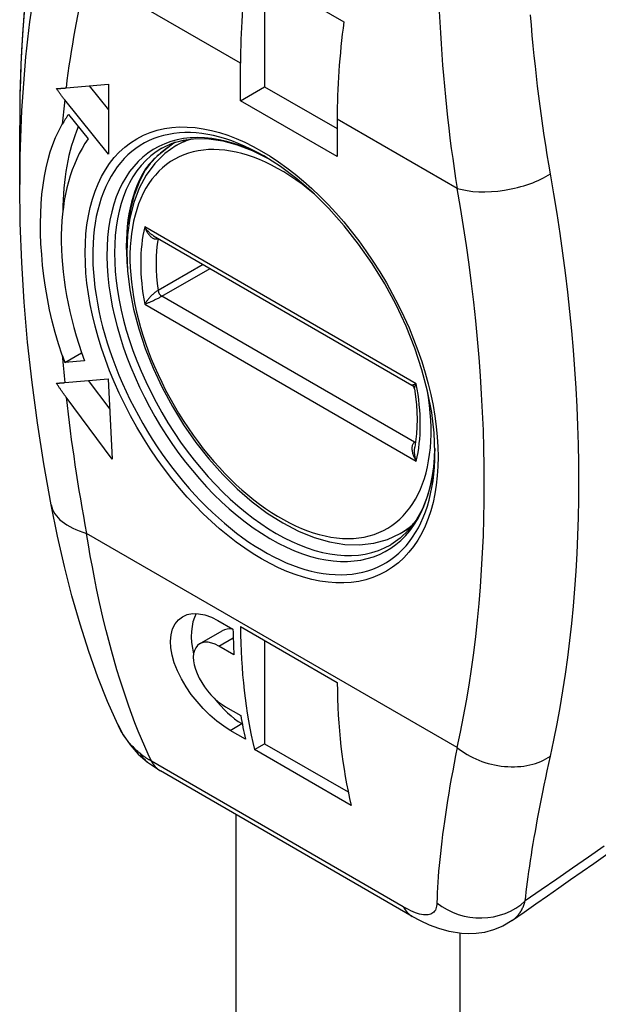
# Model space of a CAD drawing. Header units: inches. Extents: x 26.59 to 31.45, y 7.86 to 17.01.
# Tile 3 of 7: x 30.52 to 31.05, y 10.36 to 11.26. Entities that reach past the tile are written whole.
import ezdxf

# ---------------------------------------------------------------- set-up
doc = ezdxf.new("R2010")
doc.units = ezdxf.units.IN
doc.header["$MEASUREMENT"] = 0
doc.layers.add('Visible Edges(ANSI)', color=7, linetype='Continuous', lineweight=25)
doc.layers.add('Visible Tangent Edges(ANSI)', color=7, linetype='Continuous', lineweight=25)

msp = doc.modelspace()

# ---------------------------------------------------------------- linework, layer by layer
at = {"layer": 'Visible Edges(ANSI)'}
for p, q in [((30.73134, 11.3123), (30.82043, 11.26086)), ((30.74754, 11.30294), (30.74754, 11.2011)), ((30.72527, 11.18824), (30.72527, 11.2228)), ((30.56474, 11.19997), (30.60369, 11.20344)), ((30.60369, 11.20344), (30.60369, 11.13915)), ((30.58589, 11.20185), (30.60369, 11.17972)), ((30.72527, 11.18824), (30.74754, 11.2011)), ((30.74754, 11.2011), (30.81435, 11.16253)), ((30.60369, 11.13915), (30.56347, 11.18918)), ((30.81435, 11.13681), (30.72527, 11.18824)), ((30.56695, 11.17558), (30.58503, 11.15308)), ((30.81435, 11.17137), (30.81435, 11.13681)), ((30.52205, 11.11121), (30.52205, 11.16528)), ((30.66623, 11.14691), (30.67618, 11.15266)), ((30.64528, 11.06401), (30.88317, 10.92667)), ((30.56357, 10.94748), (30.57909, 10.95644)), ((30.58167, 10.9491), (30.56357, 10.94748)), ((30.56347, 10.92891), (30.60358, 10.93249)), ((30.60358, 10.93249), (30.60731, 10.85859)), ((30.58524, 10.93086), (30.605, 10.90438)), ((30.60731, 10.85859), (30.56487, 10.91545)), ((30.87223, 10.79011), (30.88218, 10.79586)), ((30.70448, 10.71013), (30.7184, 10.70209)), ((30.68771, 10.68866), (30.70845, 10.70063)), ((30.72528, 10.70446), (30.81437, 10.65303)), ((30.74754, 10.69161), (30.74754, 10.59676)), ((30.71929, 10.6785), (30.70537, 10.68653)), ((30.71166, 10.6307), (30.72558, 10.62266)), ((30.72666, 10.61525), (30.72695, 10.61508)), ((30.72984, 10.60101), (30.71593, 10.60905)), ((30.73811, 10.59132), (30.74754, 10.59676)), ((30.74754, 10.59676), (30.82443, 10.55237)), ((30.8272, 10.53989), (30.73811, 10.59132)), ((30.63977, 10.57972), (30.65153, 10.57184)), ((30.88343, 10.43796), (30.65153, 10.57184))]:
    msp.add_line(p, q, dxfattribs=at)
at = {"layer": 'Visible Edges(ANSI)', "flags": 128}
for points in [[(30.59731, 11.57573), (30.58818, 11.55335), (30.57963, 11.53046), (30.57168, 11.5071), (30.56432, 11.48326), (30.55755, 11.45896), (30.55137, 11.43421), (30.54579, 11.40904), (30.54079, 11.38344), (30.53639, 11.35744), (30.53258, 11.33105), (30.52935, 11.30429), (30.52672, 11.27716), (30.52467, 11.24968), (30.52321, 11.22186), (30.52234, 11.19373), (30.52205, 11.16528)], [(30.55591, 11.19939), (30.55627, 11.1994), (30.55663, 11.19942), (30.55699, 11.19943), (30.55735, 11.19945), (30.55772, 11.19947), (30.55808, 11.19949), (30.55845, 11.19951), (30.55881, 11.19953), (30.55918, 11.19955), (30.55955, 11.19957), (30.55992, 11.1996), (30.56029, 11.19962), (30.56066, 11.19964), (30.56103, 11.19967), (30.5614, 11.1997), (30.56177, 11.19972), (30.56214, 11.19975), (30.56251, 11.19978), (30.56288, 11.19981), (30.56325, 11.19984), (30.56363, 11.19987), (30.564, 11.1999), (30.56437, 11.19993), (30.56474, 11.19997)], [(30.56347, 11.18918), (30.56315, 11.18958), (30.56283, 11.18999), (30.56251, 11.19039), (30.56219, 11.1908), (30.56187, 11.19121), (30.56155, 11.19162), (30.56123, 11.19204), (30.56091, 11.19245), (30.56059, 11.19287), (30.56027, 11.19329), (30.55996, 11.19372), (30.55964, 11.19414), (30.55932, 11.19457), (30.55901, 11.195), (30.55869, 11.19543), (30.55838, 11.19586), (30.55807, 11.1963), (30.55776, 11.19673), (30.55744, 11.19717), (30.55713, 11.19761), (30.55683, 11.19805), (30.55652, 11.1985), (30.55621, 11.19894), (30.55591, 11.19939)], [(30.56118, 10.95421), (30.55777, 10.96462), (30.55471, 10.97505), (30.55201, 10.9855), (30.54963, 10.99592), (30.54757, 11.0063), (30.54582, 11.01659), (30.54436, 11.02679), (30.54319, 11.03687), (30.5423, 11.04681), (30.54167, 11.05656), (30.54131, 11.06612), (30.54121, 11.07547), (30.54139, 11.0846), (30.54183, 11.09351), (30.54255, 11.10219), (30.54354, 11.11063), (30.5448, 11.11881), (30.54632, 11.12663), (30.54812, 11.1341), (30.55018, 11.14123), (30.55252, 11.14803), (30.55513, 11.15451), (30.55801, 11.16067), (30.56118, 11.16653)], [(30.66517, 11.15003), (30.65618, 11.14347), (30.64835, 11.13688), (30.64209, 11.13048), (30.63774, 11.12457)], [(30.65293, 11.14458), (30.66248, 11.14909), (30.67289, 11.15207), (30.68415, 11.15348), (30.6962, 11.15326), (30.70894, 11.15137), (30.72227, 11.14778), (30.73604, 11.14247), (30.7501, 11.13549)], [(30.66623, 11.14691), (30.65572, 11.13958), (30.64645, 11.13051), (30.63854, 11.11986), (30.63208, 11.1078), (30.62705, 11.0945), (30.62348, 11.08009), (30.62134, 11.06472), (30.62064, 11.04853), (30.62133, 11.03165), (30.62342, 11.01422), (30.62685, 10.9964), (30.6316, 10.97835), (30.63761, 10.96021), (30.64482, 10.94215), (30.65317, 10.92434), (30.66257, 10.90693), (30.67294, 10.89008), (30.6842, 10.87395), (30.69623, 10.85868), (30.70893, 10.8444), (30.72219, 10.83127), (30.73591, 10.81938), (30.74996, 10.80887), (30.76423, 10.79982), (30.7786, 10.79233), (30.79298, 10.7865), (30.80725, 10.78239), (30.82128, 10.78009), (30.83496, 10.77966), (30.84813, 10.78118), (30.86062, 10.78467), (30.87223, 10.79011)], [(30.9043, 10.86462), (30.90355, 10.88266), (30.90129, 10.90149), (30.89755, 10.92092), (30.89234, 10.94073), (30.88572, 10.96073), (30.87774, 10.98071), (30.86848, 11.00046), (30.85804, 11.01979), (30.84653, 11.03849), (30.83405, 11.05639), (30.82073, 11.07328), (30.80673, 11.08902), (30.79217, 11.10344), (30.77722, 11.11639), (30.76204, 11.12776), (30.74679, 11.13743)], [(30.62244, 11.07401), (30.6245, 11.08836), (30.62776, 11.10164), (30.6322, 11.11375), (30.63774, 11.12457)], [(30.55109, 10.81647), (30.54434, 10.85423), (30.53847, 10.89178), (30.53349, 10.9291), (30.52939, 10.96616), (30.52619, 11.00292), (30.52389, 11.03937), (30.52251, 11.07548), (30.52205, 11.11121)], [(30.55581, 10.92845), (30.55612, 10.92845), (30.55643, 10.92847), (30.55674, 10.92848), (30.55705, 10.92849), (30.55737, 10.9285), (30.55768, 10.92852), (30.558, 10.92853), (30.55832, 10.92855), (30.55863, 10.92856), (30.55895, 10.92858), (30.55927, 10.9286), (30.55959, 10.92862), (30.55991, 10.92864), (30.56023, 10.92866), (30.56055, 10.92868), (30.56088, 10.9287), (30.5612, 10.92873), (30.56152, 10.92875), (30.56185, 10.92878), (30.56217, 10.9288), (30.5625, 10.92883), (30.56282, 10.92886), (30.56315, 10.92888), (30.56347, 10.92891)], [(30.56487, 10.91545), (30.56449, 10.91596), (30.56411, 10.91648), (30.56373, 10.91699), (30.56335, 10.91751), (30.56297, 10.91804), (30.56259, 10.91856), (30.5622, 10.91909), (30.56182, 10.91962), (30.56144, 10.92016), (30.56106, 10.92069), (30.56068, 10.92123), (30.5603, 10.92177), (30.55993, 10.92232), (30.55955, 10.92286), (30.55917, 10.92341), (30.55879, 10.92396), (30.55842, 10.92452), (30.55804, 10.92507), (30.55767, 10.92563), (30.55729, 10.92619), (30.55692, 10.92675), (30.55655, 10.92731), (30.55618, 10.92788), (30.55581, 10.92845)], [(30.88555, 10.92321), (30.88477, 10.92518), (30.88317, 10.92667)], [(30.88555, 10.92321), (30.8873, 10.90874), (30.88792, 10.89489), (30.88742, 10.8818), (30.88583, 10.8696)], [(30.90427, 10.86846), (30.90329, 10.85279), (30.901, 10.83822), (30.89745, 10.82488), (30.89271, 10.81289), (30.88687, 10.80235), (30.88002, 10.7933), (30.87224, 10.78578), (30.86356, 10.77976)], [(30.61229, 10.61437), (30.60295, 10.63553), (30.59407, 10.65797), (30.58564, 10.68168), (30.57767, 10.70665), (30.5702, 10.73273), (30.56327, 10.75979), (30.55689, 10.78774), (30.55109, 10.81647)], [(30.71593, 10.60905), (30.70986, 10.6129), (30.70356, 10.6176), (30.69724, 10.62303), (30.69109, 10.62908), (30.6853, 10.63554), (30.68005, 10.64218), (30.67528, 10.6491), (30.67097, 10.65637), (30.66729, 10.66379), (30.6644, 10.67115), (30.66235, 10.67826), (30.66117, 10.6849), (30.66085, 10.69115), (30.66138, 10.69707), (30.66281, 10.70244), (30.66512, 10.70705), (30.66819, 10.7108), (30.67188, 10.71361), (30.67619, 10.71548), (30.68115, 10.71644), (30.68664, 10.71639), (30.69249, 10.71526), (30.69851, 10.71313), (30.70448, 10.71013)], [(30.70537, 10.68653), (30.70208, 10.68819), (30.69879, 10.68938), (30.69561, 10.69004), (30.69264, 10.69011), (30.68997, 10.68962), (30.68767, 10.68863), (30.68571, 10.68713), (30.68408, 10.68511), (30.68287, 10.68261), (30.68212, 10.67968), (30.68185, 10.67643), (30.68203, 10.67299), (30.68267, 10.66932), (30.68376, 10.66538), (30.68531, 10.66128), (30.68727, 10.65714), (30.68959, 10.65307), (30.69215, 10.6492), (30.69497, 10.64547), (30.6981, 10.64186), (30.70143, 10.63848), (30.70488, 10.63544), (30.70833, 10.63283), (30.71166, 10.6307)], [(30.61229, 10.61437), (30.6174, 10.60484), (30.62369, 10.59575), (30.63118, 10.5873), (30.63977, 10.57972)], [(30.97531, 10.43404), (30.96686, 10.42904), (30.95827, 10.42547), (30.94999, 10.42325), (30.94222, 10.42212), (30.93509, 10.42183), (30.92863, 10.42214), (30.91738, 10.42396), (30.90778, 10.42668), (30.89916, 10.43), (30.89111, 10.43378), (30.88343, 10.43796)]]:
    msp.add_lwpolyline(points, dxfattribs=at)
at = {"layer": 'Visible Edges(ANSI)'}
for centre, major_axis, ratio, start_param, end_param in [((31.18472, 11.48806), (0.32488, 0.56271), 0.57735, 2.193393, 2.356194), ((31.2738, 11.43663), (-0.32488, -0.56271), 0.57735, 5.334986, 5.497787), ((30.74476, 10.95438), (-0.14518, 0.25145), 0.57735, 0.261799, 0.32109), ((30.76703, 10.96724), (0.14518, -0.25145), 0.57735, 3.552119, 3.925297), ((30.74476, 10.95438), (-0.13041, 0.22588), 0.57735, 0.261799, 1.271252), ((30.74476, 10.95438), (-0.14518, 0.25145), 0.57735, 1.249707, 1.275092), ((30.72666, 10.66909), (-0.03297, 0.05711), 0.57735, 0.341268, 1.080352), ((30.72666, 10.66909), (-0.01821, 0.03154), 0.57735, 5.824381, 6.283185), ((31.17776, 10.97775), (-0.32488, -0.56271), 0.57735, 5.517481, 5.562969), ((31.18472, 10.97373), (0.32488, 0.56271), 0.57735, 2.363769, 2.5932), ((-741.44733, 390.34966), (-1002.82864, 12.36811), 0.584124, 2.457193, 2.457729), ((31.2738, 10.9223), (-0.32488, -0.56271), 0.57735, 5.505361, 5.734793), ((30.72666, 10.66909), (0.03297, -0.05711), 0.57735, 4.919212, 5.497787), ((31.17776, 10.97775), (-0.32488, -0.56271), 0.57735, 5.675959, 5.722344)]:
    msp.add_ellipse(centre, major_axis=major_axis, ratio=ratio, start_param=start_param, end_param=end_param, dxfattribs=at)
at = {"layer": 'Visible Tangent Edges(ANSI)'}
for p, q in [((30.72527, 11.2228), (30.58361, 11.30458)), ((30.92476, 11.10762), (30.81435, 11.17137)), ((30.88713, 10.92777), (30.63719, 11.07207)), ((30.64938, 11.06164), (30.64939, 11.06164)), ((30.69085, 11.0377), (30.64938, 11.01377)), ((30.65287, 11.00837), (30.69727, 11.034)), ((30.88559, 10.87401), (30.65287, 11.00837)), ((30.63719, 11.00109), (30.88713, 10.85679)), ((30.88663, 10.87461), (30.88559, 10.87401)), ((30.92476, 10.5933), (30.58361, 10.79025)), ((30.70537, 10.68653), (30.71859, 10.69417)), ((30.71593, 10.60905), (30.72666, 10.61525)), ((30.87515, 10.44679), (30.64326, 10.58067)), ((30.72116, 10.53164), (30.72116, 7.94839)), ((30.92764, 7.94839), (30.92764, 10.42223))]:
    msp.add_line(p, q, dxfattribs=at)
at = {"layer": 'Visible Tangent Edges(ANSI)', "flags": 128}
for points in [[(30.90819, 11.27044), (30.90871, 11.26048), (30.90928, 11.25056), (30.90991, 11.24068), (30.9106, 11.23085), (30.91134, 11.22105), (30.91214, 11.2113), (30.913, 11.20159), (30.91391, 11.19193), (30.91489, 11.18232), (30.91592, 11.17276), (30.91701, 11.16325), (30.91815, 11.1538), (30.91936, 11.14442), (30.92062, 11.13511), (30.92194, 11.12587), (30.92332, 11.11671), (30.92476, 11.10762)], [(31.01072, 11.12105), (31.00922, 11.12973), (31.00776, 11.13849), (31.00635, 11.14732), (31.00499, 11.15622), (31.00367, 11.16518), (31.0024, 11.1742), (31.00117, 11.18328), (30.99999, 11.19242), (30.99886, 11.2016), (30.99778, 11.21083), (30.99674, 11.22011), (30.99575, 11.22942), (30.99481, 11.23878), (30.99391, 11.24817), (30.99306, 11.25761), (30.99226, 11.26708)], [(30.6651, 11.15001), (30.66351, 11.14891), (30.66194, 11.1478), (30.6604, 11.1467), (30.65889, 11.14559), (30.65741, 11.14447), (30.65596, 11.14336), (30.65453, 11.14224), (30.65314, 11.14112), (30.65178, 11.13999), (30.65046, 11.13887), (30.64918, 11.13775), (30.64793, 11.13663), (30.64673, 11.1355), (30.64556, 11.13438), (30.64444, 11.13326), (30.64337, 11.13215), (30.64234, 11.13104), (30.64136, 11.12993), (30.64043, 11.12883), (30.63956, 11.12773), (30.63873, 11.12665), (30.63797, 11.12558), (30.63726, 11.12452), (30.63661, 11.12348)], [(30.64528, 11.06401), (30.64489, 11.06425), (30.6445, 11.06449), (30.64412, 11.06475), (30.64374, 11.06501), (30.64336, 11.06529), (30.64299, 11.06558), (30.64262, 11.06588), (30.64225, 11.06618), (30.6419, 11.0665), (30.64154, 11.06682), (30.64119, 11.06716), (30.64085, 11.0675), (30.64051, 11.06784), (30.64017, 11.0682), (30.63985, 11.06856), (30.63952, 11.06893), (30.63921, 11.0693), (30.6389, 11.06968), (30.6386, 11.07007), (30.6383, 11.07046), (30.63801, 11.07085), (30.63773, 11.07125), (30.63745, 11.07166), (30.63719, 11.07207)], [(30.63719, 11.07207), (30.63749, 11.07125), (30.63781, 11.07043), (30.63816, 11.06964), (30.63854, 11.06886), (30.63893, 11.06811), (30.63935, 11.06738), (30.63979, 11.06667), (30.64026, 11.06598), (30.64074, 11.06533), (30.64124, 11.06471), (30.64177, 11.06412), (30.64231, 11.06357), (30.64287, 11.06306), (30.64344, 11.0626), (30.64403, 11.06219), (30.64462, 11.06184), (30.64523, 11.06155), (30.64585, 11.06133), (30.64646, 11.06118), (30.64707, 11.0611), (30.64768, 11.06111), (30.64827, 11.0612), (30.64884, 11.06138), (30.64938, 11.06164)], [(30.64938, 11.01377), (30.64884, 11.01343), (30.64827, 11.01306), (30.64768, 11.01264), (30.64707, 11.01218), (30.64646, 11.0117), (30.64585, 11.01118), (30.64523, 11.01065), (30.64462, 11.01009), (30.64403, 11.00953), (30.64344, 11.00896), (30.64287, 11.00837), (30.64231, 11.00779), (30.64177, 11.0072), (30.64124, 11.00661), (30.64074, 11.00603), (30.64026, 11.00545), (30.63979, 11.00487), (30.63935, 11.0043), (30.63893, 11.00374), (30.63854, 11.00319), (30.63816, 11.00265), (30.63781, 11.00212), (30.63749, 11.0016), (30.63719, 11.00109)], [(30.63719, 11.00109), (30.63769, 11.0013), (30.63822, 11.00151), (30.63877, 11.00174), (30.63934, 11.00198), (30.63994, 11.00223), (30.64055, 11.0025), (30.64119, 11.00277), (30.64184, 11.00305), (30.64251, 11.00334), (30.64319, 11.00365), (30.64389, 11.00396), (30.64461, 11.00428), (30.64533, 11.00461), (30.64606, 11.00494), (30.6468, 11.00528), (30.64753, 11.00563), (30.64826, 11.00598), (30.64899, 11.00633), (30.64971, 11.00669), (30.6504, 11.00704), (30.65107, 11.00738), (30.65171, 11.00772), (30.65231, 11.00805), (30.65287, 11.00837)], [(30.88713, 10.92777), (30.88686, 10.92766), (30.88661, 10.92756), (30.88636, 10.92747), (30.88612, 10.92738), (30.88589, 10.92729), (30.88567, 10.92721), (30.88545, 10.92713), (30.88524, 10.92706), (30.88504, 10.92699), (30.88485, 10.92693), (30.88467, 10.92688), (30.88449, 10.92683), (30.88432, 10.92678), (30.88417, 10.92674), (30.88402, 10.92671), (30.88388, 10.92668), (30.88376, 10.92666), (30.88364, 10.92664), (30.88353, 10.92663), (30.88344, 10.92662), (30.88335, 10.92662), (30.88328, 10.92663), (30.88322, 10.92665), (30.88317, 10.92667)], [(30.88555, 10.92321), (30.88553, 10.92333), (30.88553, 10.92346), (30.88553, 10.9236), (30.88554, 10.92375), (30.88555, 10.9239), (30.88558, 10.92406), (30.88561, 10.92422), (30.88564, 10.92439), (30.88569, 10.92457), (30.88574, 10.92475), (30.8858, 10.92494), (30.88586, 10.92513), (30.88594, 10.92533), (30.88601, 10.92553), (30.8861, 10.92573), (30.88619, 10.92594), (30.88628, 10.92616), (30.88639, 10.92637), (30.8865, 10.9266), (30.88661, 10.92682), (30.88673, 10.92705), (30.88686, 10.92729), (30.88699, 10.92753), (30.88713, 10.92777)], [(30.88559, 10.87401), (30.88508, 10.87366), (30.88463, 10.87325), (30.88424, 10.87276), (30.8839, 10.87222), (30.88363, 10.87163), (30.88342, 10.87099), (30.88326, 10.8703), (30.88316, 10.86959), (30.88311, 10.86884), (30.88312, 10.86808), (30.88317, 10.86729), (30.88326, 10.86649), (30.8834, 10.86568), (30.88358, 10.86486), (30.88379, 10.86404), (30.88404, 10.86322), (30.88433, 10.86239), (30.88464, 10.86157), (30.88499, 10.86076), (30.88536, 10.85994), (30.88576, 10.85914), (30.88619, 10.85834), (30.88665, 10.85756), (30.88713, 10.85679)], [(30.88713, 10.85679), (30.88695, 10.8573), (30.88679, 10.85781), (30.88664, 10.85833), (30.88649, 10.85886), (30.88636, 10.85939), (30.88623, 10.85992), (30.88612, 10.86046), (30.88601, 10.861), (30.88591, 10.86154), (30.88583, 10.86208), (30.88575, 10.86263), (30.88569, 10.86317), (30.88563, 10.86372), (30.88559, 10.86427), (30.88556, 10.86481), (30.88553, 10.86536), (30.88553, 10.8659), (30.88553, 10.86644), (30.88555, 10.86698), (30.88557, 10.86752), (30.88562, 10.86805), (30.88567, 10.86858), (30.88574, 10.8691), (30.88583, 10.8696)], [(30.64326, 10.58067), (30.64018, 10.58727), (30.63714, 10.59409), (30.63412, 10.60113), (30.63114, 10.60839), (30.6282, 10.61586), (30.6253, 10.62354), (30.62244, 10.63141), (30.61964, 10.63949), (30.61688, 10.64775), (30.61419, 10.65619), (30.61155, 10.66481), (30.60898, 10.6736), (30.60647, 10.68255), (30.60403, 10.69166), (30.60165, 10.70093), (30.59934, 10.71034), (30.59711, 10.71989), (30.59495, 10.72958), (30.59287, 10.7394), (30.59086, 10.74934), (30.58893, 10.7594), (30.58708, 10.76958), (30.58531, 10.77986), (30.58361, 10.79025)], [(30.63283, 10.58792), (30.63176, 10.5888), (30.63071, 10.5897), (30.62968, 10.59062), (30.62866, 10.59157), (30.62765, 10.59253), (30.62667, 10.59352), (30.6257, 10.59453), (30.62475, 10.59556), (30.62382, 10.5966), (30.6229, 10.59767), (30.62201, 10.59876), (30.62114, 10.59986), (30.62028, 10.60098), (30.61945, 10.60212), (30.61863, 10.60328), (30.61784, 10.60445), (30.61707, 10.60564), (30.61632, 10.60684), (30.6156, 10.60806), (30.61489, 10.60929), (30.61421, 10.61054), (30.61355, 10.6118), (30.61291, 10.61308), (30.61229, 10.61437)], [(30.64326, 10.58067), (30.64279, 10.58095), (30.64233, 10.58123), (30.64187, 10.58152), (30.64141, 10.5818), (30.64096, 10.58209), (30.6405, 10.58238), (30.64005, 10.58267), (30.63961, 10.58296), (30.63916, 10.58326), (30.63872, 10.58356), (30.63828, 10.58386), (30.63784, 10.58416), (30.63741, 10.58446), (30.63698, 10.58477), (30.63655, 10.58507), (30.63612, 10.58538), (30.6357, 10.58569), (30.63528, 10.586), (30.63486, 10.58632), (30.63445, 10.58663), (30.63404, 10.58695), (30.63363, 10.58727), (30.63323, 10.58759), (30.63283, 10.58792)], [(30.92476, 10.5933), (30.92332, 10.586), (30.92194, 10.57881), (30.92062, 10.57172), (30.91936, 10.56475), (30.91815, 10.55789), (30.91701, 10.55114), (30.91592, 10.54451), (30.91489, 10.53799), (30.91391, 10.5316), (30.913, 10.52533), (30.91214, 10.51919), (30.91134, 10.51316), (30.9106, 10.50726), (30.90991, 10.50148), (30.90928, 10.49582), (30.90871, 10.49028), (30.90819, 10.48486), (30.90773, 10.47957), (30.90733, 10.4744), (30.90698, 10.46936), (30.90669, 10.46445), (30.90646, 10.45966), (30.90628, 10.455), (30.90615, 10.45047)], [(30.98749, 10.45213), (30.98793, 10.45634), (30.98841, 10.46068), (30.98893, 10.46513), (30.9895, 10.46971), (30.99012, 10.47441), (30.99079, 10.47922), (30.9915, 10.48415), (30.99226, 10.4892), (30.99306, 10.49437), (30.99391, 10.49964), (30.99481, 10.50504), (30.99575, 10.51055), (30.99674, 10.51617), (30.99778, 10.52191), (30.99886, 10.52776), (30.99999, 10.53373), (31.00117, 10.53982), (31.0024, 10.54601), (31.00367, 10.55232), (31.00499, 10.55874), (31.00635, 10.56526), (31.00776, 10.57189), (31.00922, 10.57862), (31.01072, 10.58544)], [(31.06009, 10.50261), (31.04557, 10.49251), (31.03105, 10.48242), (31.01654, 10.47232), (31.00202, 10.46222), (30.98749, 10.45213)], [(30.97531, 10.43404), (30.97603, 10.43455), (30.97672, 10.43509), (30.97741, 10.43565), (30.97807, 10.43623), (30.97872, 10.43684), (30.97934, 10.43746), (30.97995, 10.43811), (30.98054, 10.43877), (30.98112, 10.43946), (30.98167, 10.44017), (30.98221, 10.44089), (30.98273, 10.44164), (30.98323, 10.44241), (30.98371, 10.44319), (30.98417, 10.444), (30.98462, 10.44483), (30.98504, 10.44567), (30.98545, 10.44654), (30.98584, 10.44742), (30.98621, 10.44833), (30.98656, 10.44925), (30.98689, 10.45019), (30.9872, 10.45115), (30.98749, 10.45213)], [(30.90615, 10.45047), (30.90607, 10.44889), (30.90587, 10.44742), (30.90558, 10.44607), (30.90517, 10.44483), (30.90467, 10.44371), (30.90405, 10.44271), (30.90333, 10.44183), (30.9025, 10.44108), (30.90157, 10.44045), (30.90053, 10.43995), (30.89937, 10.43958), (30.89811, 10.43934), (30.89674, 10.43923), (30.89527, 10.43925), (30.89369, 10.4394), (30.89201, 10.43969), (30.89023, 10.44011), (30.88835, 10.44067), (30.88637, 10.44136), (30.88429, 10.44218), (30.88213, 10.44314), (30.87987, 10.44423), (30.87754, 10.44545), (30.87515, 10.44679)]]:
    msp.add_lwpolyline(points, dxfattribs=at)
at = {"layer": 'Visible Tangent Edges(ANSI)'}
for centre, major_axis, ratio, start_param, end_param in [((31.56079, 10.56556), (-0.73451, 1.2722), 0.57735, 0.4093, 0.785398), ((31.51397, 10.53852), (0.7014, -1.21485), 0.57735, 3.685925, 3.926991), ((31.48951, 10.5244), (-0.65964, 1.14253), 0.57735, 0.544332, 0.653516), ((31.48951, 10.5244), (-0.65964, 1.14253), 0.57735, 0.664291, 0.686682), ((30.74679, 10.95556), (0.11137, -0.1929), 0.57735, 2.356194, 7.068583), ((30.75332, 10.95933), (-0.10676, 0.18491), 0.57735, 5.519267, 10.188696), ((30.76216, 10.96443), (0.098, -0.16974), 0.57735, 2.129292, 7.295486), ((30.76923, 10.96851), (-0.103, 0.1784), 0.57735, 6.149701, 6.283185), ((30.75825, 10.96217), (0.10531, -0.18241), 0.57735, 3.141593, 6.283185), ((30.76912, 10.96845), (-0.10531, 0.18241), 0.57735, 0.311205, 0.896956), ((30.63352, 11.1271), (0.00422, -0.00253), 0.777276, 5.874524, 6.283185), ((30.96652, 11.13173), (0.05815, 0.01027), 0.435117, 3.837698, 5.495761), ((29.98973, 11.44272), (-0.74035, 1.28232), 0.57735, 3.703625, 4.150357), ((29.94433, 11.41651), (0.71093, -1.23137), 0.57735, 0.562032, 1.008764), ((30.76216, 10.96443), (0.091, -0.15762), 0.57735, 3.685844, 4.168138), ((30.76923, 10.96851), (-0.086, 0.14896), 0.57735, 0.614115, 0.956681), ((30.65287, 11.05893), (0.0025, -0.00433), 0.57735, 3.754565, 3.755708), ((30.65287, 11.01245), (0.0025, -0.00433), 0.57735, 4.098274, 5.497787), ((31.48951, 10.5244), (-0.65964, 1.14253), 0.57735, 0.884114, 0.906505), ((30.76216, 10.96443), (-0.091, 0.15762), 0.57735, 3.685844, 4.168138), ((31.48951, 10.5244), (-0.65964, 1.14253), 0.57735, 0.918349, 1.026464), ((30.88559, 10.87809), (-0.0025, 0.00433), 0.57735, 2.356194, 2.613398), ((30.66713, 10.83847), (-0.11604, -0.022), 0.42282, 0, 0.690732), ((30.76923, 10.96851), (0.103, -0.1784), 0.57735, 0, 0.133484), ((30.67594, 10.62641), (-0.03616, -0.04669), 0.654662, 6.007876, 6.283185), ((30.96652, 10.6174), (-0.05765, 0.01279), 0.690898, 0.924967, 2.58303), ((30.68106, 10.62298), (-0.02953, -0.05114), 0.57735, 5.936627, 6.283185), ((30.9452, 10.4901), (-0.05887, 0.00468), 0.906828, 0.919811, 2.441616), ((30.91296, 10.4891), (-0.02953, -0.05114), 0.57735, 5.936627, 6.283185)]:
    msp.add_ellipse(centre, major_axis=major_axis, ratio=ratio, start_param=start_param, end_param=end_param, dxfattribs=at)
msp.add_ellipse((30.74476, 10.95438), major_axis=(0.11485, -0.19893), ratio=0.57735, dxfattribs=at)

doc.saveas('drawing.dxf')
